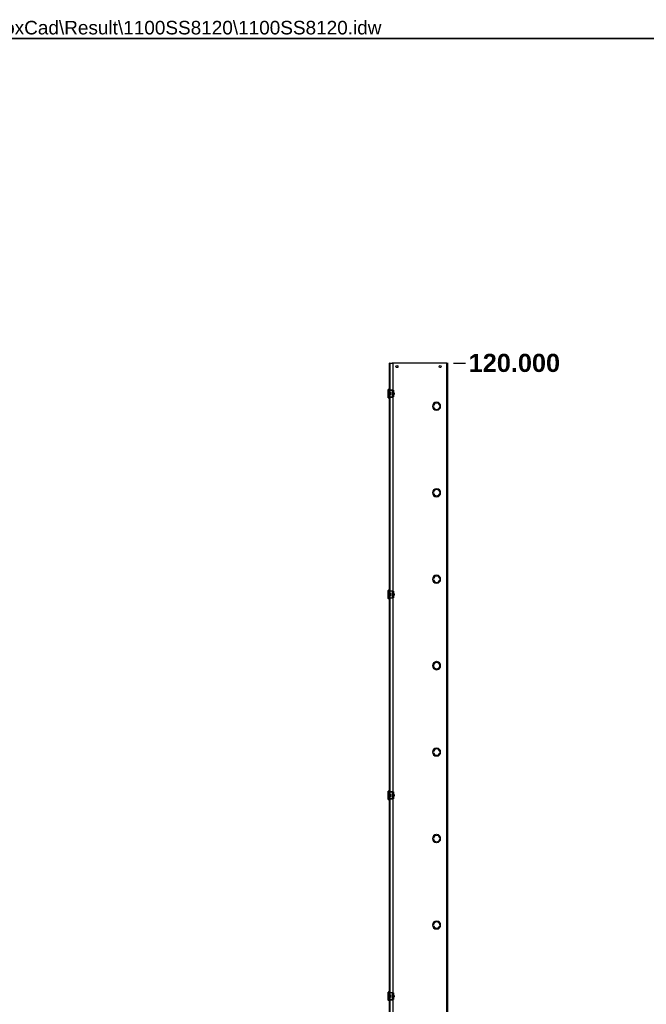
# Model space of a CAD drawing. Header units: inches. Extents: x 0 to 466, y -11 to 302.
# Tile 15 of 25: x 234 to 350, y 120 to 302. Entities that reach past the tile are written whole.
import ezdxf

# ---------------------------------------------------------------- set-up
doc = ezdxf.new("R2010")
doc.units = ezdxf.units.IN
doc.header["$LTSCALE"] = 27.900961
doc.header["$MEASUREMENT"] = 0
doc.linetypes.add('CHAIN', pattern=[0.7087, 0.4724, -0.0591, 0.1181, -0.0591])
doc.layers.get('0').update_dxf_attribs({"lineweight": 25})
for name, color, linetype, lineweight in [('Dimensions(ANSI)', 7, 'Continuous', 25), ('Sketch Geometry(ANSI)', 7, 'Continuous', 25), ('Symbols(ANSI)', 7, 'Continuous', 25), ('Visible Edges(ANSI)', 7, 'Continuous', 25), ('Visible Tangent Edges(ANSI)', 7, 'Continuous', 25), ('Work Point(ANSI)', 7, 'Continuous', 25)]:
    doc.layers.add(name, color=color, linetype=linetype, lineweight=lineweight)
doc.styles.add('Current-ANSI', font='arial.ttf')
doc.styles.add('Dimension-ANSI', font='arialbd.ttf')
doc.dimstyles.new('INCH-ANSI', dxfattribs={"dimscale": 27.900961, "dimtxt": 0.12, "dimasz": 0.098425, "dimexe": 0.04, "dimexo": 0.04, "dimgap": 0.031496, "dimtad": 0, "dimtih": 1, "dimtoh": 1, "dimdec": 3, "dimrnd": 1e-08, "dimzin": 0, "dimdsep": 46, "dimtxsty": 'Dimension-ANSI', "dimcen": 0.09, "dimdle": 0.312, "dimclrd": 179, "dimclre": 179, "dimclrt": 7, "dimadec": 1, "dimazin": 0, "dimtfac": 1, "dimtdec": 3, "dimtofl": 0, "dimtmove": 0, "dimatfit": 3, "dimfxl": 1, "dimtolj": 1, "dimtzin": 4, "dimlwd": 25, "dimlwe": 25, "dimarcsym": 0})

# ---------------------------------------------------------------- blocks, each defined once
blk = doc.blocks.new('*D16')
at = {"layer": 'Defpoints', "color": 0, "linetype": 'Continuous', "transparency": 16777216}
for p in [(313.14, 238.23), (316.5, 238.23), (313.14, 78.21)]:
    blk.add_point(p, dxfattribs=at)
at = {"layer": 'Dimensions(ANSI)', "color": 179, "linetype": 'Continuous', "lineweight": 25, "true_color": 0x262658, "transparency": 16777216}
blk.add_line((314.26, 238.23), (316.5, 238.23), dxfattribs=at)
at = {"layer": 'Dimensions(ANSI)', "color": 7, "linetype": 'Continuous', "lineweight": 25, "transparency": 16777216, "insert": (325.53, 238.23), "char_height": 3.3481, "attachment_point": 5, "style": 'Dimension-ANSI'}
blk.add_mtext('\\A1;120.000', dxfattribs=at)
blk = doc.blocks.new('Borders 1_EXM - B (Inch)')
at = {"layer": 'Sketch Geometry(ANSI)', "linetype": 'Continuous', "lineweight": 35}
blk.add_line((16.4375, 10.6915), (0.5625, 10.6915), dxfattribs=at)
at = {"layer": 'Symbols(ANSI)', "color": 7, "style": 'Current-ANSI'}
blk.add_attdef('FILENAME_AND_PATH_001', (6.2084, 10.718), '', height=0.09, dxfattribs=at)

msp = doc.modelspace()

# ---------------------------------------------------------------- linework, layer by layer
at = {"layer": 'Visible Edges(ANSI)'}
for p, q in [((302.513, 238.2286), (302.3983, 238.2286)), ((302.3983, 78.2084), (302.3983, 238.2286)), ((302.513, 238.2286), (302.8984, 238.2286)), ((313.025, 238.2286), (302.8984, 238.2286)), ((303.0651, 238.062), (303.0651, 233.2175)), ((313.025, 238.2286), (313.1397, 238.2286)), ((313.1397, 238.2286), (313.1397, 78.2084)), ((302.3721, 233.3488), (302.2513, 233.3488)), ((302.6517, 233.2693), (302.9051, 233.2693)), ((302.6517, 233.2175), (302.6517, 233.2693)), ((302.9051, 233.2693), (302.9051, 233.2175)), ((302.1568, 231.8777), (302.1568, 233.2448)), ((302.3721, 231.7738), (302.2513, 231.7738)), ((302.6191, 233.2175), (302.9994, 233.2175)), ((302.6193, 232.8106), (302.6191, 232.8106)), ((302.6191, 232.7594), (302.6193, 232.7594)), ((302.6193, 232.3631), (302.6191, 232.3631)), ((302.6191, 232.3119), (302.6193, 232.3119)), ((302.9994, 231.905), (302.6191, 231.905)), ((302.6193, 232.8106), (302.6193, 232.7594)), ((302.6193, 232.3631), (302.6193, 232.3119)), ((302.6517, 231.8532), (302.6517, 231.905)), ((302.9051, 231.8532), (302.6517, 231.8532)), ((302.9051, 231.905), (302.9051, 231.8532)), ((302.9994, 233.2175), (303.1147, 233.2175)), ((303.1147, 231.905), (302.9994, 231.905)), ((303.0651, 231.905), (303.0651, 196.0461)), ((303.1148, 231.9052), (303.1148, 233.2173)), ((303.1148, 233.1813), (303.1518, 233.1813)), ((303.1148, 232.8106), (303.1518, 232.8106)), ((303.2069, 232.7594), (303.1148, 232.7594)), ((303.1148, 232.6794), (303.1179, 232.6794)), ((303.1179, 232.4431), (303.1148, 232.4431)), ((303.1148, 232.3631), (303.2069, 232.3631)), ((303.1518, 232.3119), (303.1148, 232.3119)), ((303.1518, 231.9412), (303.1148, 231.9412)), ((303.1518, 233.1813), (303.1518, 232.7594)), ((303.1518, 232.3631), (303.1518, 231.9412)), ((303.3117, 232.6544), (303.3117, 232.4681)), ((310.5586, 230.281), (310.5585, 230.281)), ((310.5585, 230.1743), (310.5586, 230.1743)), ((311.0728, 230.9748), (311.0728, 230.9746)), ((311.2061, 230.9746), (311.2061, 230.9748)), ((311.7204, 230.281), (311.7203, 230.281)), ((311.7203, 230.1743), (311.7204, 230.1743)), ((311.0728, 229.4806), (311.0728, 229.4805)), ((311.2061, 229.4805), (311.2061, 229.4806)), ((310.5586, 214.2789), (310.5585, 214.2789)), ((310.5585, 214.1723), (310.5586, 214.1723)), ((311.0728, 214.9727), (311.0728, 214.9726)), ((311.0728, 213.4786), (311.0728, 213.4785)), ((311.2061, 214.9726), (311.2061, 214.9727)), ((311.2061, 213.4785), (311.2061, 213.4786)), ((311.7204, 214.2789), (311.7203, 214.2789)), ((311.7203, 214.1723), (311.7204, 214.1723)), ((311.0728, 198.9707), (311.0728, 198.9706)), ((311.2061, 198.9706), (311.2061, 198.9707)), ((310.5586, 198.2769), (310.5585, 198.2769)), ((310.5585, 198.1702), (310.5586, 198.1702)), ((311.0728, 197.4766), (311.0728, 197.4765)), ((311.2061, 197.4765), (311.2061, 197.4766)), ((311.7204, 198.2769), (311.7203, 198.2769)), ((311.7203, 198.1702), (311.7204, 198.1702)), ((302.1568, 194.7063), (302.1568, 196.0735)), ((302.3721, 196.1774), (302.2513, 196.1774)), ((302.6191, 196.0461), (302.9994, 196.0461)), ((302.6193, 195.6393), (302.6191, 195.6393)), ((302.6191, 195.5881), (302.6193, 195.5881)), ((302.6193, 195.1917), (302.6191, 195.1917)), ((302.6191, 195.1405), (302.6193, 195.1405)), ((302.6193, 195.6393), (302.6193, 195.5881)), ((302.6193, 195.1917), (302.6193, 195.1405)), ((302.6517, 196.098), (302.9051, 196.098)), ((302.6517, 196.0461), (302.6517, 196.098)), ((302.9051, 196.098), (302.9051, 196.0461)), ((302.9994, 196.0461), (303.1147, 196.0461)), ((303.1148, 194.7339), (303.1148, 196.0459)), ((303.1148, 196.01), (303.1518, 196.01)), ((303.1148, 195.6393), (303.1518, 195.6393)), ((303.2069, 195.5881), (303.1148, 195.5881)), ((303.1148, 195.508), (303.1179, 195.508)), ((303.1179, 195.2718), (303.1148, 195.2718)), ((303.1148, 195.1917), (303.2069, 195.1917)), ((303.1518, 195.1405), (303.1148, 195.1405)), ((303.1518, 196.01), (303.1518, 195.5881)), ((303.1518, 195.1917), (303.1518, 194.7698)), ((303.3117, 195.4831), (303.3117, 195.2967)), ((302.3721, 194.6024), (302.2513, 194.6024)), ((302.9994, 194.7336), (302.6191, 194.7336)), ((302.6517, 194.6818), (302.6517, 194.7336)), ((302.9051, 194.6818), (302.6517, 194.6818)), ((302.9051, 194.7336), (302.9051, 194.6818)), ((303.1147, 194.7336), (302.9994, 194.7336)), ((303.0651, 194.7336), (303.0651, 158.8748)), ((303.1518, 194.7698), (303.1148, 194.7698)), ((310.5586, 182.2749), (310.5585, 182.2749)), ((311.0728, 182.9687), (311.0728, 182.9686)), ((311.2061, 182.9686), (311.2061, 182.9687)), ((311.7204, 182.2749), (311.7203, 182.2749)), ((310.5585, 182.1682), (310.5586, 182.1682)), ((311.0728, 181.4746), (311.0728, 181.4744)), ((311.2061, 181.4744), (311.2061, 181.4746)), ((311.7203, 182.1682), (311.7204, 182.1682)), ((310.5586, 166.2729), (310.5585, 166.2729)), ((310.5585, 166.1662), (310.5586, 166.1662)), ((311.0728, 166.9667), (311.0728, 166.9665)), ((311.2061, 166.9665), (311.2061, 166.9667)), ((311.7204, 166.2729), (311.7203, 166.2729)), ((311.7203, 166.1662), (311.7204, 166.1662)), ((311.0728, 165.4725), (311.0728, 165.4724)), ((311.2061, 165.4724), (311.2061, 165.4725)), ((302.1568, 157.535), (302.1568, 158.9021)), ((302.3721, 159.006), (302.2513, 159.006)), ((302.6191, 158.8748), (302.9994, 158.8748)), ((302.6517, 158.9266), (302.9051, 158.9266)), ((302.6517, 158.8748), (302.6517, 158.9266)), ((302.9051, 158.9266), (302.9051, 158.8748)), ((302.9994, 158.8748), (303.1147, 158.8748)), ((303.1148, 157.5625), (303.1148, 158.8746)), ((303.1148, 158.8386), (303.1518, 158.8386)), ((303.1518, 158.8386), (303.1518, 158.4167)), ((302.3721, 157.431), (302.2513, 157.431)), ((302.6193, 158.4679), (302.6191, 158.4679)), ((302.6191, 158.4167), (302.6193, 158.4167)), ((302.6193, 158.0203), (302.6191, 158.0203)), ((302.6191, 157.9692), (302.6193, 157.9692)), ((302.9994, 157.5623), (302.6191, 157.5623)), ((302.6193, 158.4679), (302.6193, 158.4167)), ((302.6193, 158.0203), (302.6193, 157.9692)), ((302.6517, 157.5104), (302.6517, 157.5623)), ((302.9051, 157.5104), (302.6517, 157.5104)), ((302.9051, 157.5623), (302.9051, 157.5104)), ((303.1147, 157.5623), (302.9994, 157.5623)), ((303.0651, 157.5623), (303.0651, 121.7034)), ((303.1148, 158.4679), (303.1518, 158.4679)), ((303.2069, 158.4167), (303.1148, 158.4167)), ((303.1148, 158.3367), (303.1179, 158.3367)), ((303.1179, 158.1004), (303.1148, 158.1004)), ((303.1148, 158.0203), (303.2069, 158.0203)), ((303.1518, 157.9692), (303.1148, 157.9692)), ((303.1518, 157.5985), (303.1148, 157.5985)), ((303.1518, 158.0203), (303.1518, 157.5985)), ((303.3117, 158.3117), (303.3117, 158.1253)), ((310.5586, 150.2709), (310.5585, 150.2709)), ((310.5585, 150.1642), (310.5586, 150.1642)), ((311.0728, 150.9646), (311.0728, 150.9645)), ((311.0728, 149.4705), (311.0728, 149.4704)), ((311.2061, 150.9645), (311.2061, 150.9646)), ((311.2061, 149.4704), (311.2061, 149.4705)), ((311.7204, 150.2709), (311.7203, 150.2709)), ((311.7203, 150.1642), (311.7204, 150.1642)), ((311.0728, 134.9626), (311.0728, 134.9625)), ((311.2061, 134.9625), (311.2061, 134.9626)), ((310.5586, 134.2688), (310.5585, 134.2688)), ((310.5585, 134.1622), (310.5586, 134.1622)), ((311.0728, 133.4685), (311.0728, 133.4684)), ((311.2061, 133.4684), (311.2061, 133.4685)), ((311.7204, 134.2688), (311.7203, 134.2688)), ((311.7203, 134.1622), (311.7204, 134.1622)), ((302.1568, 120.3636), (302.1568, 121.7307)), ((302.3721, 121.8347), (302.2513, 121.8347)), ((302.6191, 121.7034), (302.9994, 121.7034)), ((302.6193, 121.2965), (302.6191, 121.2965)), ((302.6191, 121.2454), (302.6193, 121.2454)), ((302.6193, 120.849), (302.6191, 120.849)), ((302.6191, 120.7978), (302.6193, 120.7978)), ((302.9994, 120.3909), (302.6191, 120.3909)), ((302.6193, 121.2965), (302.6193, 121.2454)), ((302.6193, 120.849), (302.6193, 120.7978)), ((302.6517, 121.7553), (302.9051, 121.7553)), ((302.6517, 121.7034), (302.6517, 121.7553)), ((302.6517, 120.3391), (302.6517, 120.3909)), ((302.9051, 120.3391), (302.6517, 120.3391)), ((302.9051, 121.7553), (302.9051, 121.7034)), ((302.9051, 120.3909), (302.9051, 120.3391)), ((302.9994, 121.7034), (303.1147, 121.7034)), ((303.1147, 120.3909), (302.9994, 120.3909)), ((303.0651, 120.3909), (303.0651, 84.5321)), ((303.1148, 120.3911), (303.1148, 121.7032)), ((303.1148, 121.6672), (303.1518, 121.6672)), ((303.1148, 121.2965), (303.1518, 121.2965)), ((303.2069, 121.2454), (303.1148, 121.2454)), ((303.1148, 121.1653), (303.1179, 121.1653)), ((303.1179, 120.929), (303.1148, 120.929)), ((303.1148, 120.849), (303.2069, 120.849)), ((303.1518, 120.7978), (303.1148, 120.7978)), ((303.1518, 120.4271), (303.1148, 120.4271)), ((303.1518, 121.6672), (303.1518, 121.2454)), ((303.1518, 120.849), (303.1518, 120.4271)), ((303.3117, 121.1404), (303.3117, 120.954)), ((302.3721, 120.2597), (302.2513, 120.2597))]:
    msp.add_line(p, q, dxfattribs=at)
at = {"layer": 'Visible Edges(ANSI)', "flags": 128}
for points in [[(303.1147, 233.2175), (303.1147, 233.2175), (303.1147, 233.2175), (303.1147, 233.2175), (303.1147, 233.2175), (303.1147, 233.2175), (303.1147, 233.2175), (303.1148, 233.2175), (303.1148, 233.2175), (303.1148, 233.2175), (303.1148, 233.2175), (303.1148, 233.2175), (303.1148, 233.2174), (303.1148, 233.2174), (303.1148, 233.2174), (303.1148, 233.2174), (303.1148, 233.2174), (303.1148, 233.2174), (303.1148, 233.2174), (303.1148, 233.2174), (303.1148, 233.2173), (303.1148, 233.2173), (303.1148, 233.2173), (303.1148, 233.2173), (303.1148, 233.2173)], [(303.1148, 231.9052), (303.1148, 231.9052), (303.1148, 231.9052), (303.1148, 231.9052), (303.1148, 231.9052), (303.1148, 231.9052), (303.1148, 231.9051), (303.1148, 231.9051), (303.1148, 231.9051), (303.1148, 231.9051), (303.1148, 231.9051), (303.1148, 231.9051), (303.1148, 231.9051), (303.1148, 231.9051), (303.1148, 231.905), (303.1148, 231.905), (303.1148, 231.905), (303.1148, 231.905), (303.1147, 231.905), (303.1147, 231.905), (303.1147, 231.905), (303.1147, 231.905), (303.1147, 231.905), (303.1147, 231.905), (303.1147, 231.905)], [(303.1147, 196.0461), (303.1147, 196.0461), (303.1147, 196.0461), (303.1147, 196.0461), (303.1147, 196.0461), (303.1147, 196.0461), (303.1147, 196.0461), (303.1148, 196.0461), (303.1148, 196.0461), (303.1148, 196.0461), (303.1148, 196.0461), (303.1148, 196.0461), (303.1148, 196.0461), (303.1148, 196.0461), (303.1148, 196.0461), (303.1148, 196.0461), (303.1148, 196.046), (303.1148, 196.046), (303.1148, 196.046), (303.1148, 196.046), (303.1148, 196.046), (303.1148, 196.046), (303.1148, 196.0459), (303.1148, 196.0459), (303.1148, 196.0459)], [(303.1148, 194.7339), (303.1148, 194.7339), (303.1148, 194.7338), (303.1148, 194.7338), (303.1148, 194.7338), (303.1148, 194.7338), (303.1148, 194.7338), (303.1148, 194.7338), (303.1148, 194.7337), (303.1148, 194.7337), (303.1148, 194.7337), (303.1148, 194.7337), (303.1148, 194.7337), (303.1148, 194.7337), (303.1148, 194.7337), (303.1148, 194.7337), (303.1148, 194.7337), (303.1148, 194.7337), (303.1147, 194.7337), (303.1147, 194.7337), (303.1147, 194.7336), (303.1147, 194.7336), (303.1147, 194.7336), (303.1147, 194.7336), (303.1147, 194.7336)], [(303.1147, 158.8748), (303.1147, 158.8748), (303.1147, 158.8748), (303.1147, 158.8748), (303.1147, 158.8748), (303.1147, 158.8748), (303.1147, 158.8748), (303.1148, 158.8748), (303.1148, 158.8748), (303.1148, 158.8747), (303.1148, 158.8747), (303.1148, 158.8747), (303.1148, 158.8747), (303.1148, 158.8747), (303.1148, 158.8747), (303.1148, 158.8747), (303.1148, 158.8747), (303.1148, 158.8747), (303.1148, 158.8746), (303.1148, 158.8746), (303.1148, 158.8746), (303.1148, 158.8746), (303.1148, 158.8746), (303.1148, 158.8746), (303.1148, 158.8745)], [(303.1148, 157.5625), (303.1148, 157.5625), (303.1148, 157.5625), (303.1148, 157.5625), (303.1148, 157.5624), (303.1148, 157.5624), (303.1148, 157.5624), (303.1148, 157.5624), (303.1148, 157.5624), (303.1148, 157.5624), (303.1148, 157.5624), (303.1148, 157.5623), (303.1148, 157.5623), (303.1148, 157.5623), (303.1148, 157.5623), (303.1148, 157.5623), (303.1148, 157.5623), (303.1148, 157.5623), (303.1147, 157.5623), (303.1147, 157.5623), (303.1147, 157.5623), (303.1147, 157.5623), (303.1147, 157.5623), (303.1147, 157.5623), (303.1147, 157.5623)], [(303.1147, 121.7034), (303.1147, 121.7034), (303.1147, 121.7034), (303.1147, 121.7034), (303.1147, 121.7034), (303.1147, 121.7034), (303.1147, 121.7034), (303.1148, 121.7034), (303.1148, 121.7034), (303.1148, 121.7034), (303.1148, 121.7034), (303.1148, 121.7034), (303.1148, 121.7034), (303.1148, 121.7033), (303.1148, 121.7033), (303.1148, 121.7033), (303.1148, 121.7033), (303.1148, 121.7033), (303.1148, 121.7033), (303.1148, 121.7033), (303.1148, 121.7033), (303.1148, 121.7032), (303.1148, 121.7032), (303.1148, 121.7032), (303.1148, 121.7032)], [(303.1148, 120.3912), (303.1148, 120.3911), (303.1148, 120.3911), (303.1148, 120.3911), (303.1148, 120.3911), (303.1148, 120.3911), (303.1148, 120.391), (303.1148, 120.391), (303.1148, 120.391), (303.1148, 120.391), (303.1148, 120.391), (303.1148, 120.391), (303.1148, 120.391), (303.1148, 120.391), (303.1148, 120.391), (303.1148, 120.3909), (303.1148, 120.3909), (303.1148, 120.3909), (303.1147, 120.3909), (303.1147, 120.3909), (303.1147, 120.3909), (303.1147, 120.3909), (303.1147, 120.3909), (303.1147, 120.3909), (303.1147, 120.3909)]]:
    msp.add_lwpolyline(points, dxfattribs=at)
at = {"layer": 'Visible Edges(ANSI)'}
for centre in [(303.8052, 237.5619), (311.8062, 237.5619)]:
    msp.add_circle(centre, 0.1874, dxfattribs=at)
for centre, radius, start, end in [((302.8984, 238.062), 0.1667, 0, 90), ((302.2093, 233.2448), 0.0525, 115.830497, 180), ((302.175, 233.3157), 0.0263, 295.830497, 345.706462), ((302.2513, 233.2963), 0.0525, 90, 165.706462), ((302.3721, 233.3225), 0.0263, 0, 90), ((302.2093, 231.8777), 0.0525, 180, 244.169503), ((302.175, 231.8068), 0.0263, 14.293538, 64.169503), ((302.2513, 231.8263), 0.0525, 194.293538, 270), ((302.3721, 231.8), 0.0263, 270, 0), ((311.1395, 230.2276), 0.7501, 95.099689, 264.900311), ((311.1395, 230.2276), 0.75, 95.100598, 264.899402), ((311.1395, 230.2276), 0.5834, 5.245797, 174.754203), ((311.1395, 230.2276), 0.5834, 185.245797, 354.754203), ((311.1395, 230.2276), 0.5833, 5.247, 174.753), ((311.1395, 230.2276), 0.5833, 185.247, 354.753), ((311.1395, 230.2276), 0.7501, 275.099689, 84.900311), ((311.1395, 230.2276), 0.75, 275.100598, 84.899402), ((311.1395, 214.2256), 0.7501, 95.099689, 264.900311), ((311.1395, 214.2256), 0.75, 95.100598, 264.899402), ((311.1395, 214.2256), 0.5834, 5.245797, 174.754203), ((311.1395, 214.2256), 0.5834, 185.245797, 354.754203), ((311.1395, 214.2256), 0.5833, 5.247, 174.753), ((311.1395, 214.2256), 0.5833, 185.247, 354.753), ((311.1395, 214.2256), 0.7501, 275.099689, 84.900311), ((311.1395, 214.2256), 0.75, 275.100598, 84.899402), ((311.1395, 198.2236), 0.7501, 95.099689, 264.900311), ((311.1395, 198.2236), 0.75, 95.100598, 264.899402), ((311.1395, 198.2236), 0.5834, 5.245797, 174.754203), ((311.1395, 198.2236), 0.5833, 5.247, 174.753), ((311.1395, 198.2236), 0.7501, 275.099689, 84.900311), ((311.1395, 198.2236), 0.75, 275.100598, 84.899402), ((311.1395, 198.2236), 0.5834, 185.245797, 354.754203), ((311.1395, 198.2236), 0.5833, 185.247, 354.753), ((302.2093, 196.0735), 0.0525, 115.830497, 180), ((302.175, 196.1443), 0.0263, 295.830497, 345.706462), ((302.2513, 196.1249), 0.0525, 90, 165.706462), ((302.3721, 196.1511), 0.0263, 0, 90), ((302.2093, 194.7063), 0.0525, 180, 244.169503), ((302.175, 194.6355), 0.0263, 14.293538, 64.169503), ((302.2513, 194.6549), 0.0525, 194.293538, 270), ((302.3721, 194.6286), 0.0263, 270, 0), ((311.1395, 182.2216), 0.7501, 95.099689, 264.900311), ((311.1395, 182.2216), 0.75, 95.100598, 264.899402), ((311.1395, 182.2216), 0.5834, 5.245797, 174.754203), ((311.1395, 182.2216), 0.5833, 5.247, 174.753), ((311.1395, 182.2216), 0.7501, 275.099689, 84.900311), ((311.1395, 182.2216), 0.75, 275.100598, 84.899402), ((311.1395, 182.2216), 0.5834, 185.245797, 354.754203), ((311.1395, 182.2216), 0.5833, 185.247, 354.753), ((311.1395, 166.2195), 0.7501, 95.099689, 264.900311), ((311.1395, 166.2195), 0.75, 95.100598, 264.899402), ((311.1395, 166.2195), 0.5834, 5.245797, 174.754203), ((311.1395, 166.2195), 0.5834, 185.245797, 354.754203), ((311.1395, 166.2195), 0.5833, 5.247, 174.753), ((311.1395, 166.2195), 0.5833, 185.247, 354.753), ((311.1395, 166.2195), 0.7501, 275.099689, 84.900311), ((311.1395, 166.2195), 0.75, 275.100598, 84.899402), ((302.2093, 158.9021), 0.0525, 115.830497, 180), ((302.175, 158.973), 0.0263, 295.830497, 345.706462), ((302.2513, 158.9535), 0.0525, 90, 165.706462), ((302.3721, 158.9798), 0.0263, 0, 90), ((302.2093, 157.535), 0.0525, 180, 244.169503), ((302.175, 157.4641), 0.0263, 14.293538, 64.169503), ((302.2513, 157.4835), 0.0525, 194.293538, 270), ((302.3721, 157.4573), 0.0263, 270, 0), ((311.1395, 150.2175), 0.7501, 95.099689, 264.900311), ((311.1395, 150.2175), 0.75, 95.100598, 264.899402), ((311.1395, 150.2175), 0.5834, 5.245797, 174.754203), ((311.1395, 150.2175), 0.5834, 185.245797, 354.754203), ((311.1395, 150.2175), 0.5833, 5.247, 174.753), ((311.1395, 150.2175), 0.5833, 185.247, 354.753), ((311.1395, 150.2175), 0.7501, 275.099689, 84.900311), ((311.1395, 150.2175), 0.75, 275.100598, 84.899402), ((311.1395, 134.2155), 0.7501, 95.099689, 264.900311), ((311.1395, 134.2155), 0.75, 95.100598, 264.899402), ((311.1395, 134.2155), 0.7501, 275.099689, 84.900311), ((311.1395, 134.2155), 0.75, 275.100598, 84.899402), ((311.1395, 134.2155), 0.5834, 5.245797, 174.754203), ((311.1395, 134.2155), 0.5834, 185.245797, 354.754203), ((311.1395, 134.2155), 0.5833, 5.247, 174.753), ((311.1395, 134.2155), 0.5833, 185.247, 354.753), ((302.2093, 121.7307), 0.0525, 115.830497, 180), ((302.2093, 120.3636), 0.0525, 180, 244.169503), ((302.175, 121.8016), 0.0263, 295.830497, 345.706462), ((302.175, 120.2927), 0.0263, 14.293538, 64.169503), ((302.2513, 121.7822), 0.0525, 90, 165.706462), ((302.2513, 120.3122), 0.0525, 194.293538, 270), ((302.3721, 121.8084), 0.0263, 0, 90), ((302.3721, 120.2859), 0.0263, 270, 0)]:
    msp.add_arc(centre, radius, start, end, dxfattribs=at)
for centre, major_axis, start_param, end_param in [((303.2069, 232.6544), (0, 0.105), 4.71238898, 6.28318531), ((303.2069, 232.4681), (0, -0.105), 0, 1.57079633), ((303.2069, 195.4831), (0, 0.105), 4.71238898, 6.28318531), ((303.2069, 195.2967), (0, -0.105), 0, 1.57079633), ((303.2069, 158.3117), (0, 0.105), 4.71238898, 6.28318531), ((303.2069, 158.1253), (0, -0.105), 0, 1.57079633), ((303.2069, 121.1404), (0, 0.105), 4.71238898, 6.28318531), ((303.2069, 120.954), (0, -0.105), 0, 1.57079633)]:
    msp.add_ellipse(centre, major_axis=major_axis, ratio=0.99756405, start_param=start_param, end_param=end_param, dxfattribs=at)
at = {"layer": 'Visible Tangent Edges(ANSI)'}
for p, q in [((302.513, 238.2286), (302.513, 78.2084)), ((313.025, 78.2084), (313.025, 238.2286)), ((302.1865, 231.8304), (302.1865, 233.2921)), ((302.2005, 233.3092), (302.2005, 231.8133)), ((302.2513, 233.3488), (302.2513, 231.7738)), ((302.3721, 231.7738), (302.3721, 233.3488)), ((302.6193, 232.7594), (302.6193, 232.3631)), ((302.9994, 231.905), (302.9994, 233.2175)), ((303.1179, 232.6794), (303.1179, 232.4431)), ((302.1865, 194.6591), (302.1865, 196.1207)), ((302.2005, 196.1379), (302.2005, 194.6419)), ((302.2513, 196.1774), (302.2513, 194.6024)), ((302.3721, 194.6024), (302.3721, 196.1774)), ((302.6193, 195.5881), (302.6193, 195.1917)), ((302.9994, 194.7336), (302.9994, 196.0461)), ((303.1179, 195.508), (303.1179, 195.2718)), ((302.1865, 157.4877), (302.1865, 158.9493)), ((302.2005, 158.9665), (302.2005, 157.4706)), ((302.2513, 159.006), (302.2513, 157.431)), ((302.3721, 157.431), (302.3721, 159.006)), ((302.9994, 157.5623), (302.9994, 158.8748)), ((302.6193, 158.4167), (302.6193, 158.0203)), ((303.1179, 158.3367), (303.1179, 158.1004)), ((302.1865, 120.3164), (302.1865, 121.778)), ((302.2005, 121.7951), (302.2005, 120.2992)), ((302.2513, 121.8347), (302.2513, 120.2597)), ((302.3721, 120.2597), (302.3721, 121.8347)), ((302.6193, 121.2454), (302.6193, 120.849)), ((302.9994, 120.3909), (302.9994, 121.7034)), ((303.1179, 121.1653), (303.1179, 120.929))]:
    msp.add_line(p, q, dxfattribs=at)
at = {"layer": 'Work Point(ANSI)', "linetype": 'CHAIN', "ltscale": 0.000455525}
for p, q in [((313.1537, 238.2286), (313.1258, 238.2286)), ((313.1397, 238.2426), (313.1397, 238.2147))]:
    msp.add_line(p, q, dxfattribs=at)

# ---------------------------------------------------------------- block references
at = {"xscale": 27.90096143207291, "yscale": 27.90096143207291, "zscale": 27.90096143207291}
msp.add_blockref('Borders 1_EXM - B (Inch)', (0, 0), dxfattribs=at).add_auto_attribs({'FILENAME_AND_PATH_001': 'C:\\Vault_Workspace\\Inventor_Dwg\\BoxCad\\Result\\1100SS8120\\1100SS8120.idw'})

# ---------------------------------------------------------------- dimensions: what is measured, and where the dimension line sits
at = {"layer": 'Dimensions(ANSI)', "color": 179, "linetype": 'Continuous', "lineweight": 25, "true_color": 0x262658}
dim = msp.add_ordinate_dim(feature_location=(313.1397, 238.2286), offset=(3.3621, 0), dtype=0, origin=(313.1397, 78.2084), dimstyle='INCH-ANSI', override={"dimgap": 0.031496, "dimtad": 0, "dimdec": 3, "dimlfac": 0.749905, "dimtol": 0, "dimlim": 0, "dimtp": 0, "dimtm": 0, "dimtdec": 3}, dxfattribs=at)
dim.commit()
dim.dimension.update_dxf_attribs({"geometry": '*D16', "text_midpoint": (325.5339, 238.2286)})

doc.saveas('drawing.dxf')
